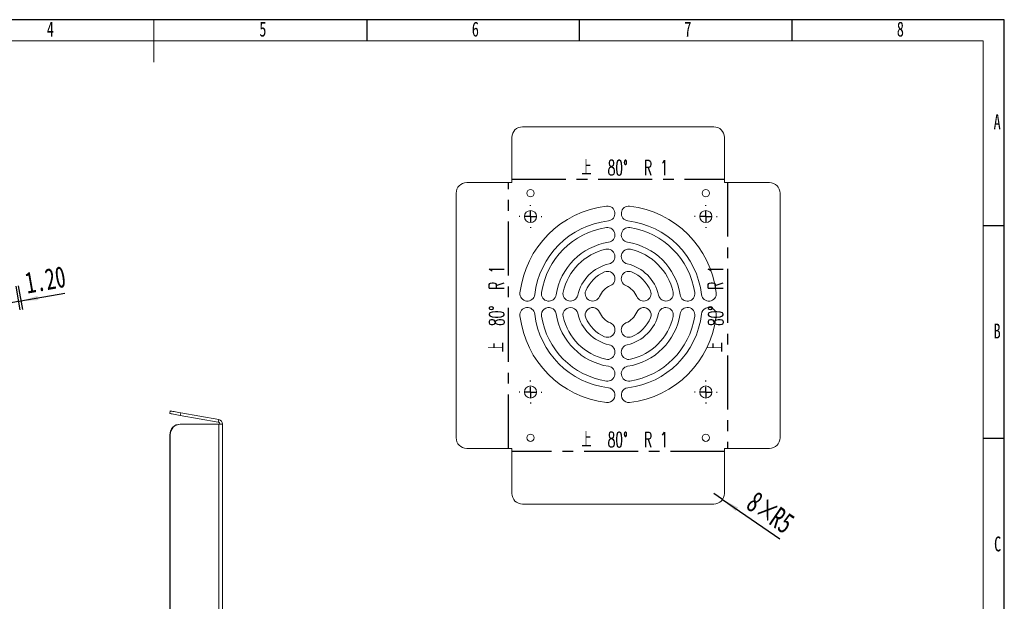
# Model space of a CAD drawing. Header units: millimetres. Extents: x -8 to 916, y -4 to 297.
# Tile 3 of 4: x 188 to 420, y 160 to 297. Entities that reach past the tile are written whole.
import ezdxf

# ---------------------------------------------------------------- set-up
doc = ezdxf.new("R2010")
doc.units = ezdxf.units.MM
doc.linetypes.add('CENTERX2', pattern=[20.32, 12.7, -2.54, 2.54, -2.54])
for name, color, linetype in [('10', 7, 'Continuous'), ('5', 7, 'Continuous'), ('9', 7, 'Continuous')]:
    doc.layers.add(name, color=color, linetype=linetype)
doc.styles.add('SLDTEXTSTYLE1', font='TXT', dxfattribs={"width": 0.7})
doc.styles.add('SLDTEXTSTYLE5', font='TXT', dxfattribs={"width": 0.609091, "bigfont": 'bigfont'})
doc.dimstyles.new('SLDDIMSTYLE2', dxfattribs={"dimtxt": 5, "dimasz": 4.08, "dimexe": 0, "dimexo": 0.0625, "dimgap": 1.25, "dimtad": 2, "dimlfac": 2, "dimrnd": 1e-09, "dimzin": 4, "dimdsep": 46, "dimtxsty": 'SLDTEXTSTYLE1', "dimsah": 1, "dimcen": 0.09, "dimadec": 0, "dimazin": 1, "dimtfac": 1, "dimtmove": 0, "dimatfit": 0, "dimfxl": 0, "dimfrac": 2, "dimtolj": 1, "dimtzin": 12, "dimarcsym": 0})
doc.dimstyles.new('SLDDIMSTYLE5', dxfattribs={"dimtxt": 5, "dimasz": 4.08, "dimexe": 0, "dimexo": 0.0625, "dimgap": 1.25, "dimtad": 2, "dimlfac": 2, "dimrnd": 1e-09, "dimzin": 12, "dimdsep": 46, "dimtxsty": 'SLDTEXTSTYLE1', "dimsah": 1, "dimcen": 0, "dimadec": 0, "dimazin": 3, "dimtfac": 1, "dimtofl": 0, "dimtmove": 0, "dimatfit": 3, "dimfxl": 0, "dimfrac": 2, "dimtolj": 1, "dimtzin": 12, "dimarcsym": 0})

# ---------------------------------------------------------------- blocks, each defined once
blk = doc.blocks.new('_D_10')
at = {"layer": '10'}
for p, q in [((187.4, 234.34), (188.38, 228.79)), ((187.99, 234.44), (188.97, 228.89)), ((188.62, 230.86), (198.99, 232.69)), ((188.03, 230.76), (181.78, 229.66)), ((188.03, 230.76), (188.62, 230.86))]:
    blk.add_line(p, q, dxfattribs=at)
for points in [[(188.62, 230.86), (192.73, 231.07), (192.55, 232.07)], [(188.03, 230.76), (183.92, 230.55), (184.1, 229.55)]]:
    blk.add_solid(points, dxfattribs=at)
at = {"layer": '10', "insert": (189.23, 237.51), "char_height": 5, "attachment_point": 1, "rotation": 10, "style": 'SLDTEXTSTYLE1'}
blk.add_mtext('1.20', dxfattribs=at)
blk = doc.blocks.new('_D_11')
at = {"layer": '10'}
for q in [(351.64, 185.59), (367.18, 174.97)]:
    blk.add_line((353.7, 184.18), q, dxfattribs=at)
blk.add_solid([(353.7, 184.18), (356.78, 181.46), (357.36, 182.3)], dxfattribs=at)
at = {"layer": '10', "char_height": 5, "attachment_point": 1, "rotation": 325.6555, "style": 'SLDTEXTSTYLE1'}
for s, insert in [('8×', (361.74, 186.41)), ('R5', (367.15, 182.7))]:
    blk.add_mtext(s, dxfattribs=dict(at, insert=insert))
blk = doc.blocks.new('SW_CENTERMARKSYMBOL_0')
at = {"layer": '10', "color": 0}
for p, q in [((0, 2.5), (0, 2.675)), ((-2.5, 0), (-2.675, 0)), ((0, 0), (-1.25, 0)), ((0, 0), (0, 1.25)), ((0, 0), (0, -1.25)), ((0, 0), (1.25, 0)), ((2.5, 0), (2.675, 0)), ((0, -2.5), (0, -2.675))]:
    blk.add_line(p, q, dxfattribs=at)
blk = doc.blocks.new('SW_CENTERMARKSYMBOL_1')
at = {"layer": '10', "color": 0}
for p, q in [((0, 2.5), (0, 2.675)), ((-2.5, 0), (-2.675, 0)), ((0, 0), (-1.25, 0)), ((0, 0), (0, 1.25)), ((0, 0), (0, -1.25)), ((0, 0), (1.25, 0)), ((2.5, 0), (2.675, 0)), ((0, -2.5), (0, -2.675))]:
    blk.add_line(p, q, dxfattribs=at)
blk = doc.blocks.new('SW_CENTERMARKSYMBOL_2')
at = {"layer": '10', "color": 0}
for p, q in [((0, 2.5), (0, 2.675)), ((-2.5, 0), (-2.675, 0)), ((0, 0), (-1.25, 0)), ((0, 0), (0, 1.25)), ((0, 0), (0, -1.25)), ((0, 0), (1.25, 0)), ((2.5, 0), (2.675, 0)), ((0, -2.5), (0, -2.675))]:
    blk.add_line(p, q, dxfattribs=at)
blk = doc.blocks.new('SW_CENTERMARKSYMBOL_3')
at = {"layer": '10', "color": 0}
for p, q in [((0, 2.5), (0, 2.675)), ((-2.5, 0), (-2.675, 0)), ((0, 0), (-1.25, 0)), ((0, 0), (0, 1.25)), ((0, 0), (0, -1.25)), ((0, 0), (1.25, 0)), ((2.5, 0), (2.675, 0)), ((0, -2.5), (0, -2.675))]:
    blk.add_line(p, q, dxfattribs=at)

msp = doc.modelspace()

# ---------------------------------------------------------------- linework, layer by layer
at = {"color": 7, "linetype": 'Continuous', "lineweight": 15}
for p, q in [((306.6378, 271.8185), (351.6378, 271.8185)), ((304.1378, 269.3185), (304.1378, 258.7056)), ((354.1378, 258.7056), (354.1378, 269.3185)), ((304.1378, 258.7056), (293.5249, 258.7056)), ((364.7506, 258.7056), (354.1378, 258.7056)), ((291.0249, 256.2056), (291.0249, 198.7056)), ((367.2506, 256.2056), (367.2506, 198.7056)), ((223.6594, 204.4054), (223.7636, 204.9963)), ((226.2257, 204.5622), (226.1215, 203.9713)), ((226.1215, 203.9713), (235.0606, 202.3951)), ((226.2257, 204.5622), (235.1647, 202.986)), ((226.1215, 201.9027), (226.2257, 201.9027)), ((235.1647, 201.9027), (226.2257, 201.9027)), ((235.0606, 202.3951), (235.1647, 202.986)), ((235.1647, 201.9027), (235.1647, 151.9027)), ((235.1647, 201.9027), (236.0737, 201.9027)), ((236.0737, 201.9027), (236.0737, 151.9027)), ((223.7636, 199.4027), (223.6594, 199.4027)), ((223.6594, 199.4027), (223.6594, 154.4027)), ((223.7636, 199.4027), (223.7636, 154.4027)), ((293.5249, 196.2056), (304.1378, 196.2056)), ((304.1378, 196.2056), (304.1378, 185.5928)), ((354.1378, 196.2056), (364.7506, 196.2056)), ((354.1378, 185.5928), (354.1378, 196.2056)), ((351.6378, 183.0928), (306.6378, 183.0928))]:
    msp.add_line(p, q, dxfattribs=at)
at = {"color": 7, "linetype": 'CENTERX2'}
for p, q in [((304.1378, 259.4736), (354.1378, 259.4736)), ((303.3698, 196.2056), (303.3698, 258.7056)), ((354.9057, 258.7056), (354.9057, 196.2056)), ((354.1378, 195.4377), (304.1378, 195.4377))]:
    msp.add_line(p, q, dxfattribs=at)
at = {"color": 7, "linetype": 'Continuous', "lineweight": 15, "flags": 128}
for points in [[(226.1215, 203.9713), (225.6939, 204.0467), (225.2794, 204.1198), (224.8905, 204.1884), (224.5389, 204.2503), (224.2354, 204.3039), (223.9893, 204.3473), (223.8079, 204.3792), (223.6968, 204.3988), (223.6594, 204.4054)], [(223.7636, 204.9963), (223.801, 204.9897), (223.9121, 204.9701), (224.0935, 204.9381), (224.3396, 204.8947), (224.6431, 204.8412), (224.9946, 204.7792), (225.3836, 204.7107), (225.7981, 204.6376), (226.2257, 204.5622)]]:
    msp.add_lwpolyline(points, dxfattribs=at)
at = {"color": 7, "linetype": 'Continuous', "lineweight": 15}
for centre, radius in [((308.5128, 256.2056), 0.85), ((349.7628, 256.2056), 0.85), ((308.5128, 250.7056), 1.425), ((349.7628, 250.7056), 1.425), ((308.5128, 209.4556), 1.425), ((349.7628, 209.4556), 1.425), ((308.5128, 198.7056), 0.85), ((349.7628, 198.7056), 0.85)]:
    msp.add_circle(centre, radius, dxfattribs=at)
for centre, radius, start, end in [((306.6378, 269.3185), 2.5, 90, 180), ((351.6378, 269.3185), 2.5, 0, 90), ((293.5249, 256.2056), 2.5, 90, 180), ((364.7506, 256.2056), 2.5, 0, 90), ((329.1378, 230.0806), 23.25, 96.677405, 173.322595), ((326.6378, 251.4348), 1.75, 276.677405, 96.677405), ((331.6378, 251.4348), 1.75, 83.322595, 263.322595), ((329.1378, 230.0806), 23.25, 6.677405, 83.322595), ((329.1378, 230.0806), 19.75, 96.677405, 173.322595), ((329.1378, 230.0806), 18.25, 98.714742, 171.285258), ((326.6378, 246.3901), 1.75, 278.714742, 98.714742), ((331.6378, 246.3901), 1.75, 81.285258, 261.285258), ((329.1378, 230.0806), 19.75, 6.677405, 83.322595), ((329.1378, 230.0806), 18.25, 8.714742, 81.285258), ((329.1378, 230.0806), 14.75, 98.714742, 171.285258), ((329.1378, 230.0806), 14.75, 8.714742, 81.285258), ((329.1378, 230.0806), 13.25, 102.555858, 167.444142), ((326.6378, 241.3056), 1.75, 282.555858, 102.555858), ((331.6378, 241.3056), 1.75, 77.444142, 257.444142), ((329.1378, 230.0806), 13.25, 12.555858, 77.444142), ((329.1378, 230.0806), 9.75, 102.555858, 167.444142), ((329.1378, 230.0806), 9.75, 12.555858, 77.444142), ((329.1378, 230.0806), 8.25, 112.619865, 157.380135), ((326.6378, 236.0806), 1.75, 292.619865, 112.619865), ((331.6378, 236.0806), 1.75, 67.380135, 247.380135), ((329.1378, 230.0806), 8.25, 22.619865, 67.380135), ((329.1378, 230.0806), 4.75, 112.619865, 157.380135), ((329.1378, 230.0806), 4.75, 22.619865, 67.380135), ((307.7836, 232.5806), 1.75, 173.322595, 353.322595), ((312.8282, 232.5806), 1.75, 171.285258, 351.285258), ((317.9128, 232.5806), 1.75, 167.444142, 347.444142), ((323.1378, 232.5806), 1.75, 157.380135, 337.380135), ((335.1378, 232.5806), 1.75, 202.619865, 22.619865), ((340.3627, 232.5806), 1.75, 192.555858, 12.555858), ((345.4473, 232.5806), 1.75, 188.714742, 8.714742), ((350.4919, 232.5806), 1.75, 186.677405, 6.677405), ((307.7836, 227.5806), 1.75, 6.677405, 186.677405), ((329.1378, 230.0806), 23.25, 186.677405, 263.322595), ((329.1378, 230.0806), 19.75, 186.677405, 263.322595), ((312.8282, 227.5806), 1.75, 8.714742, 188.714742), ((329.1378, 230.0806), 18.25, 188.714742, 261.285258), ((329.1378, 230.0806), 14.75, 188.714742, 261.285258), ((317.9128, 227.5806), 1.75, 12.555858, 192.555858), ((329.1378, 230.0806), 13.25, 192.555858, 257.444142), ((329.1378, 230.0806), 9.75, 192.555858, 257.444142), ((323.1378, 227.5806), 1.75, 22.619865, 202.619865), ((329.1378, 230.0806), 4.75, 202.619865, 247.380135), ((329.1378, 230.0806), 4.75, 292.619865, 337.380135), ((329.1378, 230.0806), 9.75, 282.555858, 347.444142), ((329.1378, 230.0806), 14.75, 278.714742, 351.285258), ((329.1378, 230.0806), 19.75, 276.677405, 353.322595), ((329.1378, 230.0806), 23.25, 276.677405, 353.322595), ((329.1378, 230.0806), 18.25, 278.714742, 351.285258), ((329.1378, 230.0806), 13.25, 282.555858, 347.444142), ((335.1378, 227.5806), 1.75, 337.380135, 157.380135), ((340.3627, 227.5806), 1.75, 347.444142, 167.444142), ((345.4473, 227.5806), 1.75, 351.285258, 171.285258), ((350.4919, 227.5806), 1.75, 353.322595, 173.322595), ((329.1378, 230.0806), 8.25, 202.619865, 247.380135), ((326.6378, 224.0806), 1.75, 247.380135, 67.380135), ((331.6378, 224.0806), 1.75, 112.619865, 292.619865), ((329.1378, 230.0806), 8.25, 292.619865, 337.380135), ((326.6378, 218.8557), 1.75, 257.444142, 77.444142), ((331.6378, 218.8557), 1.75, 102.555858, 282.555858), ((326.6378, 213.7711), 1.75, 261.285258, 81.285258), ((331.6378, 213.7711), 1.75, 98.714742, 278.714742), ((326.6378, 208.7265), 1.75, 263.322595, 83.322595), ((331.6378, 208.7265), 1.75, 96.677405, 276.677405), ((226.1398, 199.4223), 2.4804, 90.423937, 180.453195), ((226.2456, 199.4208), 2.482, 90.459965, 180.417167), ((234.9737, 201.9027), 0.5, 360, 80), ((234.9737, 201.9027), 1.1, 360, 80), ((293.5249, 198.7056), 2.5, 180, 270), ((364.7506, 198.7056), 2.5, 270, 0), ((306.6378, 185.5928), 2.5, 180, 270), ((351.6378, 185.5928), 2.5, 270, 0)]:
    msp.add_arc(centre, radius, start, end, dxfattribs=at)
at = {"layer": '5', "lineweight": 15}
msp.add_line((219.8705, 297), (219.8705, 287), dxfattribs=at)
at = {"layer": '5'}
for p, q in [((270, 297), (270, 292)), ((320, 297), (320, 292)), ((370, 297), (370, 292)), ((420, 248.5), (415, 248.5)), ((420, 198.5), (415, 198.5))]:
    msp.add_line(p, q, dxfattribs=at)
at = {"layer": '5', "color": 7, "lineweight": 15}
for p, q in [((415, 292), (25, 292)), ((415, 3.8962), (415, 292))]:
    msp.add_line(p, q, dxfattribs=at)
at = {"layer": '9', "color": 7}
for p, q in [((420, 297), (0, 297)), ((420, 148.5), (420, 297))]:
    msp.add_line(p, q, dxfattribs=at)

# ---------------------------------------------------------------- block references
at = {"layer": '10'}
for name, p in [('SW_CENTERMARKSYMBOL_3', (308.5128, 250.7056)), ('SW_CENTERMARKSYMBOL_2', (349.7628, 250.7056)), ('SW_CENTERMARKSYMBOL_0', (308.5128, 209.4556)), ('SW_CENTERMARKSYMBOL_1', (349.7628, 209.4556))]:
    msp.add_blockref(name, p, dxfattribs=at)

# ---------------------------------------------------------------- texts
at = {"color": 7, "linetype": 'Continuous', "lineweight": 0, "char_height": 3.5, "attachment_point": 2, "style": 'SLDTEXTSTYLE5'}
for insert in [(330.669, 263.9347), (330.669, 200.0113)]:
    msp.add_mtext('\\M+18FE3  80\\M+1818B  R 1', dxfattribs=dict(at, insert=insert))
at = {"color": 7, "linetype": 'Continuous', "lineweight": 0, "char_height": 3.5, "attachment_point": 2, "rotation": 90, "style": 'SLDTEXTSTYLE5'}
for insert in [(298.7962, 228.9869), (350.3321, 228.9869)]:
    msp.add_mtext('\\M+18FE3  80\\M+1818B  R 1', dxfattribs=dict(at, insert=insert))
at = {"layer": '10', "char_height": 3.5, "attachment_point": 2, "style": 'SLDTEXTSTYLE1'}
for s, insert in [('4', (195.5444, 296.5427)), ('5', (245.5444, 296.5427)), ('6', (295.5469, 296.5427)), ('7', (345.5469, 296.5427)), ('8', (395.5469, 296.5427)), ('A', (418.3203, 274.7364)), ('B', (418.3203, 225.5427)), ('C', (418.4273, 175.4864))]:
    msp.add_mtext(s, dxfattribs=dict(at, insert=insert))

# ---------------------------------------------------------------- dimensions: what is measured, and where the dimension line sits
at = {"layer": '10'}
dim = msp.add_linear_dim(base=(188.6202, 230.8621), p1=(187.3984, 234.3361), p2=(187.9893, 234.4403), angle=10, dimstyle='SLDDIMSTYLE2', dxfattribs=at)
dim.commit()
dim.dimension.update_dxf_attribs({"geometry": '_D_10', "text_midpoint": (194.6711, 231.9291), "dimtype": 160})
dim = msp.add_radius_dim(center=(351.6378, 185.5928), mpoint=(353.7019, 184.1823), text='8×<>', dimstyle='SLDDIMSTYLE5', dxfattribs=at)
dim.commit()
dim.dimension.update_dxf_attribs({"geometry": '_D_11', "text_midpoint": (362.9385, 177.8711), "dimtype": 164})

doc.saveas('drawing.dxf')
